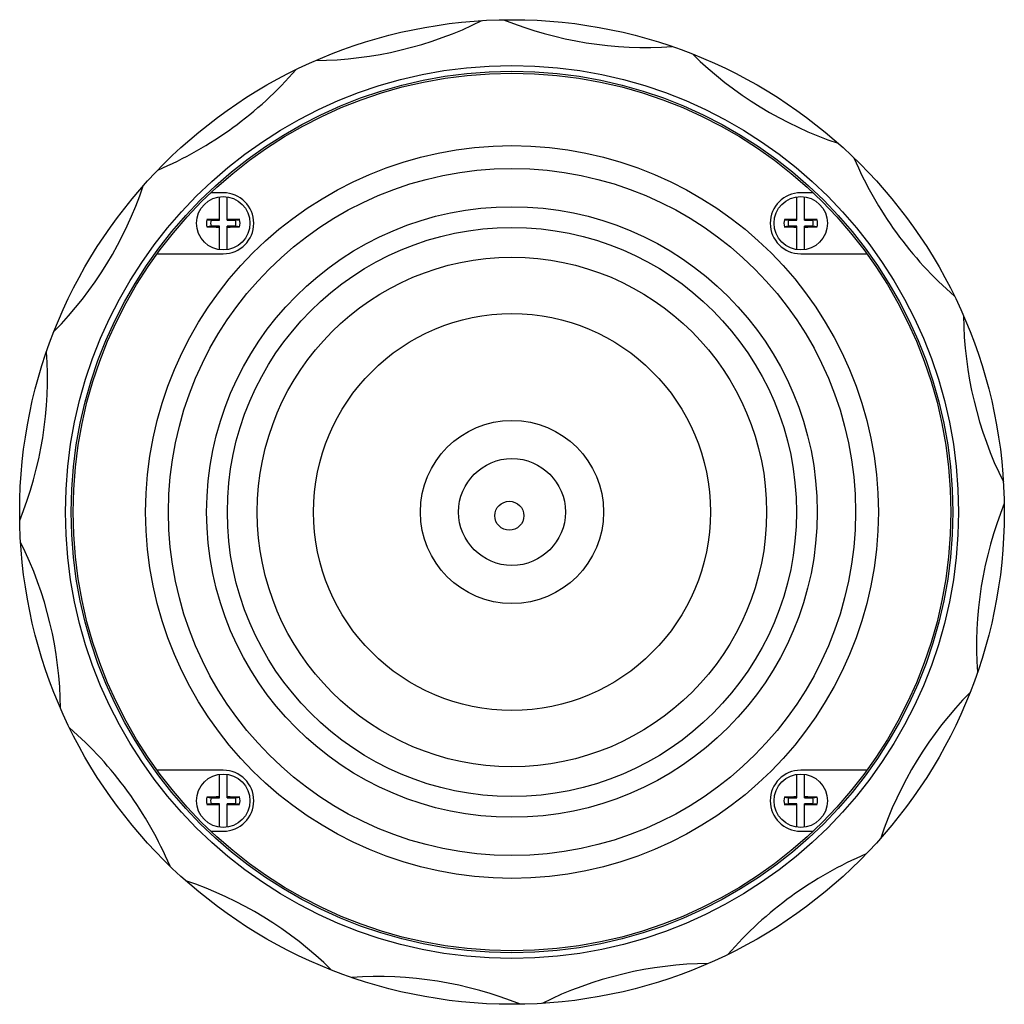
# Model space of a CAD drawing. Header units: millimetres. Extents: x 1007 to 1136, y 165 to 294.
import ezdxf

# ---------------------------------------------------------------- set-up
doc = ezdxf.new("R2010")
doc.units = ezdxf.units.MM
doc.header["$LTSCALE"] = 30.734
doc.layers.get('0').update_dxf_attribs({"linetype": 'CONTINUOUS'})

msp = doc.modelspace()

# ---------------------------------------------------------------- linework, layer by layer
at = {"color": 7, "linetype": 'Continuous'}
for p, q in [((1033.17, 271.62), (1031.55, 271.62)), ((1032.67, 268.02), (1032.67, 271.08)), ((1033.67, 268.02), (1033.67, 271.08)), ((1108.33, 268.02), (1108.33, 271.08)), ((1110.45, 271.62), (1108.83, 271.62)), ((1109.33, 268.02), (1109.33, 271.08)), ((1031.02, 268.09), (1031.57, 268.02)), ((1031.57, 267.22), (1031.02, 267.15)), ((1031.57, 268.02), (1032.67, 268.02)), ((1032.67, 267.22), (1031.57, 267.22)), ((1032.67, 264.16), (1032.67, 267.22)), ((1033.67, 268.02), (1034.77, 268.02)), ((1033.67, 264.16), (1033.67, 267.22)), ((1034.77, 267.22), (1033.67, 267.22)), ((1034.77, 268.02), (1035.32, 268.09)), ((1035.32, 267.15), (1034.77, 267.22)), ((1106.68, 268.09), (1107.23, 268.02)), ((1107.23, 267.22), (1106.68, 267.15)), ((1107.23, 268.02), (1108.33, 268.02)), ((1108.33, 267.22), (1107.23, 267.22)), ((1108.33, 264.16), (1108.33, 267.22)), ((1109.33, 268.02), (1110.43, 268.02)), ((1109.33, 264.16), (1109.33, 267.22)), ((1110.43, 267.22), (1109.33, 267.22)), ((1110.43, 268.02), (1110.98, 268.09)), ((1110.98, 267.15), (1110.43, 267.22)), ((1024.51, 263.62), (1033.17, 263.62)), ((1108.83, 263.62), (1117.5, 263.62)), ((1033.17, 195.96), (1024.51, 195.96)), ((1032.67, 192.36), (1032.67, 195.42)), ((1033.67, 192.36), (1033.67, 195.42)), ((1108.33, 192.36), (1108.33, 195.42)), ((1117.5, 195.96), (1108.83, 195.96)), ((1109.33, 192.36), (1109.33, 195.42)), ((1031.02, 192.43), (1031.57, 192.36)), ((1031.57, 192.36), (1032.67, 192.36)), ((1033.67, 192.36), (1034.77, 192.36)), ((1034.77, 192.36), (1035.32, 192.43)), ((1106.68, 192.43), (1107.23, 192.36)), ((1107.23, 192.36), (1108.33, 192.36)), ((1109.33, 192.36), (1110.43, 192.36)), ((1110.43, 192.36), (1110.98, 192.43)), ((1031.57, 191.56), (1031.02, 191.49)), ((1032.67, 191.56), (1031.57, 191.56)), ((1032.67, 188.5), (1032.67, 191.56)), ((1033.67, 188.5), (1033.67, 191.56)), ((1034.77, 191.56), (1033.67, 191.56)), ((1035.32, 191.49), (1034.77, 191.56)), ((1107.23, 191.56), (1106.68, 191.49)), ((1108.33, 191.56), (1107.23, 191.56)), ((1108.33, 188.5), (1108.33, 191.56)), ((1110.43, 191.56), (1109.33, 191.56)), ((1109.33, 188.5), (1109.33, 191.56)), ((1110.98, 191.49), (1110.43, 191.56)), ((1031.55, 187.96), (1033.17, 187.96)), ((1108.83, 187.96), (1110.45, 187.96))]:
    msp.add_line(p, q, dxfattribs=at)
for centre, radius in [((1071, 229.79), 64.5), ((1071, 229.79), 58.5), ((1071, 229.79), 57.75), ((1071, 229.79), 57.5), ((1071, 229.79), 48), ((1071, 229.79), 45), ((1033.17, 267.62), 3.5), ((1108.83, 267.62), 3.5), ((1070.99, 229.79), 40), ((1070.99, 229.79), 37.28), ((1070.99, 229.79), 33.37), ((1071, 229.79), 26), ((1071, 229.79), 12), ((1071, 229.79), 7), ((1070.65, 229.3), 1.9), ((1033.17, 191.96), 3.5), ((1108.83, 191.96), 3.5)]:
    msp.add_circle(centre, radius, dxfattribs=at)
for centre, radius, start, end in [((1044.8, 338.94), 50, 270.557, 296.443), ((1088.56, 340.66), 50, 248.057, 273.943), ((1129.65, 325.5), 50, 225.557, 251.443), ((1005.02, 320.6), 50, 293.057, 318.943), ((1161.81, 295.77), 50, 203.057, 228.943), ((975.29, 288.44), 50, 315.557, 341.443), ((1033.17, 267.62), 4, 270, 90), ((1108.83, 267.62), 4, 90, 270), ((1033.17, 267.62), 2.2, 167.6848, 192.3152), ((1033.13, 190.72), 77.4, 90.3378, 91.5604), ((1033.08, 341.86), 74.74, 268.4179, 269.6839), ((1033.17, 267.62), 1.65, 165.8951, 194.1049), ((1033.26, 193.38), 74.74, 88.4179, 89.6839), ((1033.21, 344.52), 77.4, 270.3378, 271.5604), ((1033.17, 267.62), 1.65, 345.8951, 14.1049), ((1033.17, 267.62), 2.2, 347.6848, 12.3152), ((1108.83, 267.62), 2.2, 167.6848, 192.3152), ((1108.79, 190.72), 77.4, 90.3378, 91.5604), ((1108.74, 341.86), 74.74, 268.4179, 269.6839), ((1108.83, 267.62), 1.65, 165.8951, 194.1049), ((1108.92, 193.38), 74.74, 88.4179, 89.6839), ((1108.87, 344.52), 77.4, 270.3378, 271.5604), ((1108.83, 267.62), 1.65, 345.8951, 14.1049), ((1108.83, 267.62), 2.2, 347.6848, 12.3152), ((1180.15, 255.99), 50, 180.557, 206.443), ((960.13, 247.35), 50, 338.057, 3.943), ((1181.87, 212.23), 50, 158.057, 183.943), ((961.85, 203.59), 50, 0.557, 26.443), ((1166.71, 171.14), 50, 135.557, 161.443), ((980.19, 163.81), 50, 23.057, 48.943), ((1033.17, 191.96), 4, 270, 90), ((1108.83, 191.96), 4, 90, 270), ((1033.17, 191.96), 2.2, 167.6848, 192.3152), ((1033.13, 115.06), 77.4, 90.3378, 91.5604), ((1033.17, 191.96), 1.65, 165.8951, 194.1049), ((1033.26, 117.72), 74.74, 88.4179, 89.6839), ((1033.17, 191.96), 1.65, 345.8951, 14.1049), ((1033.17, 191.96), 2.2, 347.6848, 12.3152), ((1108.83, 191.96), 2.2, 167.6848, 192.3152), ((1108.79, 115.06), 77.4, 90.3378, 91.5604), ((1108.83, 191.96), 1.65, 165.8951, 194.1049), ((1108.92, 117.72), 74.74, 88.4179, 89.6839), ((1108.83, 191.96), 1.65, 345.8951, 14.1049), ((1108.83, 191.96), 2.2, 347.6848, 12.3152), ((1033.08, 266.2), 74.74, 268.4179, 269.6839), ((1033.21, 268.86), 77.4, 270.3378, 271.5604), ((1108.74, 266.2), 74.74, 268.4179, 269.6839), ((1108.87, 268.86), 77.4, 270.3378, 271.5604), ((1136.98, 138.98), 50, 113.057, 138.943), ((1012.35, 134.08), 50, 45.557, 71.443), ((1097.2, 120.64), 50, 90.557, 116.443), ((1053.44, 118.92), 50, 68.057, 93.943)]:
    msp.add_arc(centre, radius, start, end, dxfattribs=at)

doc.saveas('drawing.dxf')
